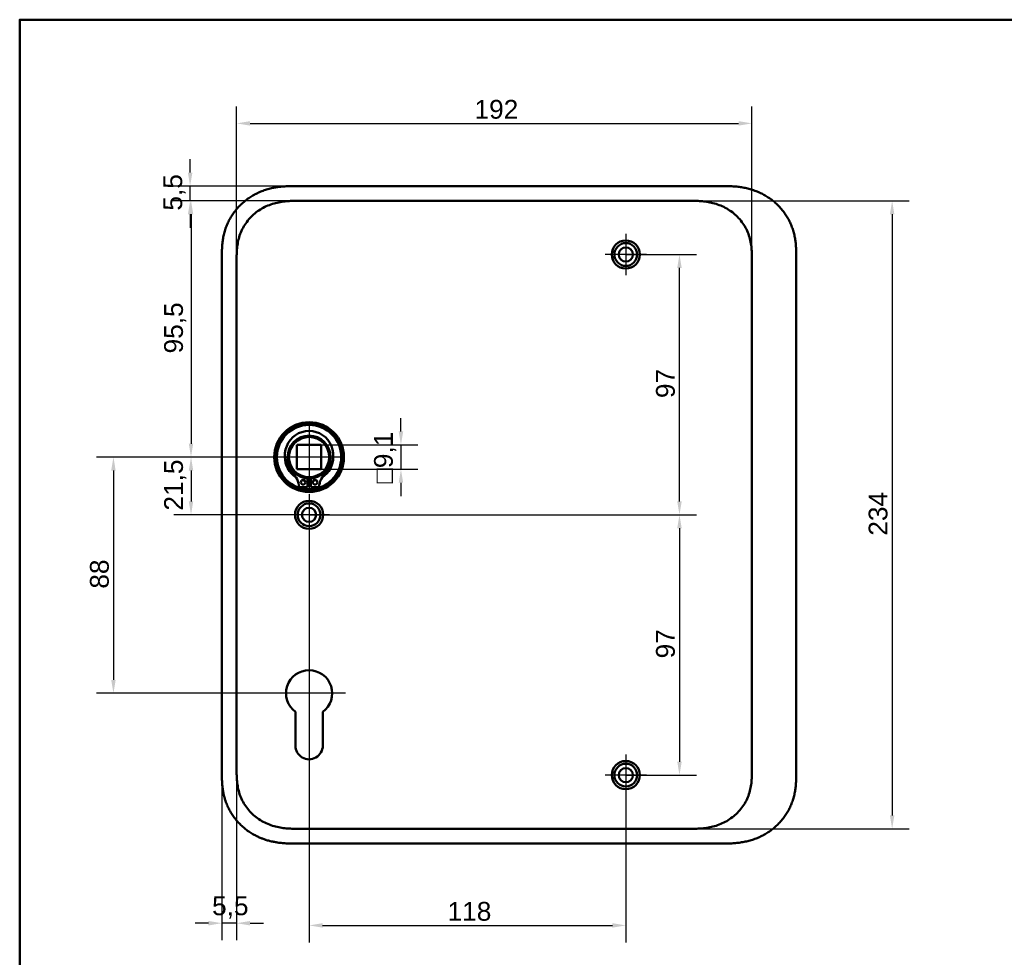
# Model space of a CAD drawing. Header units: millimetres. Extents: x 20 to 833, y 20 to 574.
# Tile 6 of 17: x 20 to 387, y 225 to 574. Entities that reach past the tile are written whole.
import ezdxf

# ---------------------------------------------------------------- set-up
doc = ezdxf.new("R2010")
doc.units = ezdxf.units.MM
doc.header["$LTSCALE"] = 2
for name, color, linetype, lineweight in [('Bemaßungen(DIN)', 7, 'Continuous', 25), ('Mittelpunktmarkierung(DIN)', 7, 'Continuous', 25), ('Sichtbare Kanten(DIN)', 7, 'Continuous', 50), ('Skizziergeometrie(DIN)', 7, 'Continuous', 50)]:
    doc.layers.add(name, color=color, linetype=linetype, lineweight=lineweight)
doc.styles.add('STANDARD-DIN~0', font='arial.ttf')
doc.dimstyles.new('CAD-LAN', dxfattribs={"dimscale": 2, "dimtxt": 3.5, "dimasz": 2.5, "dimexe": 3.175, "dimexo": 0, "dimgap": 0.8, "dimtad": 1, "dimrnd": 1e-08, "dimtxsty": 'STANDARD-DIN~0', "dimcen": 0.09, "dimdle": 10, "dimclrd": 250, "dimclre": 250, "dimclrt": 250, "dimadec": 0, "dimazin": 2, "dimtfac": 1, "dimtmove": 0, "dimatfit": 3, "dimfxl": 1, "dimtolj": 1, "dimtzin": 0, "dimlwd": 25, "dimlwe": 25, "dimarcsym": 0})

# ---------------------------------------------------------------- blocks, each defined once
blk = doc.blocks.new('Ränder Standardrahmen')
at = {"layer": 'Skizziergeometrie(DIN)', "flags": 128}
blk.add_lwpolyline([(10, 10), (10, 287), (410, 287), (410, 10), (10, 10)], dxfattribs=at)
blk = doc.blocks.new('*D8')
at = {"layer": 'Bemaßungen(DIN)', "color": 250, "linetype": 'Continuous', "lineweight": 25, "true_color": 0x3f3f3f, "transparency": 16777216}
for p, q in [((124.37, 506.5), (77.48, 506.5)), ((83.83, 501.5), (83.83, 416)), ((127.83, 411), (77.48, 411))]:
    blk.add_line(p, q, dxfattribs=at)
at = {"layer": 'Bemaßungen(DIN)', "color": 250, "linetype": 'Continuous', "true_color": 0x3f3f3f, "transparency": 16777216}
for points in [[(83, 501.5), (84.66, 501.5), (83.83, 506.5)], [(83, 416), (84.66, 416), (83.83, 411)]]:
    blk.add_solid(points, dxfattribs=at)
at = {"layer": 'Defpoints', "color": 0, "linetype": 'Continuous', "transparency": 16777216}
for p in [(124.37, 506.5), (83.83, 411), (127.83, 411)]:
    blk.add_point(p, dxfattribs=at)
at = {"layer": 'Bemaßungen(DIN)', "color": 250, "linetype": 'Continuous', "lineweight": 25, "true_color": 0x3f3f3f, "transparency": 16777216, "insert": (73.82, 449.63), "char_height": 7, "attachment_point": 1, "rotation": 90, "style": 'STANDARD-DIN~0'}
blk.add_mtext('\\A1;95,5', dxfattribs=at)
blk = doc.blocks.new('*D9')
at = {"layer": 'Bemaßungen(DIN)', "color": 250, "linetype": 'Continuous', "lineweight": 25, "true_color": 0x3f3f3f, "transparency": 16777216}
for p, q in [((127.83, 411), (77.48, 411)), ((83.83, 406), (83.83, 394.5)), ((127.83, 389.5), (77.48, 389.5))]:
    blk.add_line(p, q, dxfattribs=at)
at = {"layer": 'Bemaßungen(DIN)', "color": 250, "linetype": 'Continuous', "true_color": 0x3f3f3f, "transparency": 16777216}
for points in [[(83, 406), (84.66, 406), (83.83, 411)], [(83, 394.5), (84.66, 394.5), (83.83, 389.5)]]:
    blk.add_solid(points, dxfattribs=at)
at = {"layer": 'Defpoints', "color": 0, "linetype": 'Continuous', "transparency": 16777216}
for p in [(127.83, 411), (83.83, 389.5), (127.83, 389.5)]:
    blk.add_point(p, dxfattribs=at)
at = {"layer": 'Bemaßungen(DIN)', "color": 250, "linetype": 'Continuous', "lineweight": 25, "true_color": 0x3f3f3f, "transparency": 16777216, "insert": (73.82, 391.07), "char_height": 7, "attachment_point": 1, "rotation": 90, "style": 'STANDARD-DIN~0'}
blk.add_mtext('\\A1;21,5', dxfattribs=at)
blk = doc.blocks.new('*D10')
at = {"layer": 'Bemaßungen(DIN)', "color": 250, "linetype": 'Continuous', "lineweight": 25, "true_color": 0x3f3f3f, "transparency": 16777216}
for p, q in [((127.83, 411), (48.58, 411)), ((54.93, 406), (54.93, 328)), ((127.83, 323), (48.58, 323))]:
    blk.add_line(p, q, dxfattribs=at)
at = {"layer": 'Bemaßungen(DIN)', "color": 250, "linetype": 'Continuous', "true_color": 0x3f3f3f, "transparency": 16777216}
for points in [[(54.1, 406), (55.76, 406), (54.93, 411)], [(54.1, 328), (55.76, 328), (54.93, 323)]]:
    blk.add_solid(points, dxfattribs=at)
at = {"layer": 'Defpoints', "color": 0, "linetype": 'Continuous', "transparency": 16777216}
for p in [(127.83, 411), (54.93, 323), (127.83, 323)]:
    blk.add_point(p, dxfattribs=at)
at = {"layer": 'Bemaßungen(DIN)', "color": 250, "linetype": 'Continuous', "lineweight": 25, "true_color": 0x3f3f3f, "transparency": 16777216, "insert": (46.18, 361.98), "char_height": 7, "attachment_point": 1, "rotation": 90, "style": 'STANDARD-DIN~0'}
blk.add_mtext('\\A1;88', dxfattribs=at)
blk = doc.blocks.new('*D11')
at = {"layer": 'Bemaßungen(DIN)', "color": 250, "linetype": 'Continuous', "lineweight": 25, "true_color": 0x3f3f3f, "transparency": 16777216}
for p, q in [((83.5, 517), (83.5, 522)), ((123.37, 512), (77.15, 512)), ((83.5, 506.5), (83.5, 512)), ((124.37, 506.5), (77.15, 506.5)), ((83.5, 501.5), (83.5, 496.5))]:
    blk.add_line(p, q, dxfattribs=at)
at = {"layer": 'Bemaßungen(DIN)', "color": 250, "linetype": 'Continuous', "true_color": 0x3f3f3f, "transparency": 16777216}
for points in [[(82.67, 517), (84.34, 517), (83.5, 512)], [(82.67, 501.5), (84.34, 501.5), (83.5, 506.5)]]:
    blk.add_solid(points, dxfattribs=at)
at = {"layer": 'Defpoints', "color": 0, "linetype": 'Continuous', "transparency": 16777216}
for p in [(83.5, 512), (123.37, 512), (124.37, 506.5)]:
    blk.add_point(p, dxfattribs=at)
at = {"layer": 'Bemaßungen(DIN)', "color": 250, "linetype": 'Continuous', "lineweight": 25, "true_color": 0x3f3f3f, "transparency": 16777216, "insert": (73.52, 502.85), "char_height": 7, "attachment_point": 1, "rotation": 90, "style": 'STANDARD-DIN~0'}
blk.add_mtext('\\A1;5,5', dxfattribs=at)
blk = doc.blocks.new('*D12')
at = {"layer": 'Bemaßungen(DIN)', "color": 250, "linetype": 'Continuous', "lineweight": 25, "true_color": 0x3f3f3f, "transparency": 16777216}
for p, q in [((100.83, 484.22), (100.83, 541.71)), ((292.83, 484.22), (292.83, 541.71)), ((105.83, 535.36), (287.83, 535.36))]:
    blk.add_line(p, q, dxfattribs=at)
at = {"layer": 'Bemaßungen(DIN)', "color": 250, "linetype": 'Continuous', "true_color": 0x3f3f3f, "transparency": 16777216}
for points in [[(105.83, 536.2), (105.83, 534.53), (100.83, 535.36)], [(287.83, 536.2), (287.83, 534.53), (292.83, 535.36)]]:
    blk.add_solid(points, dxfattribs=at)
at = {"layer": 'Defpoints', "color": 0, "linetype": 'Continuous', "transparency": 16777216}
for p in [(292.83, 535.36), (100.83, 484.22), (292.83, 484.22)]:
    blk.add_point(p, dxfattribs=at)
at = {"layer": 'Bemaßungen(DIN)', "color": 250, "linetype": 'Continuous', "lineweight": 25, "true_color": 0x3f3f3f, "transparency": 16777216, "insert": (189.46, 544.11), "char_height": 7, "attachment_point": 1, "style": 'STANDARD-DIN~0'}
blk.add_mtext('\\A1;192', dxfattribs=at)
blk = doc.blocks.new('*D13')
at = {"layer": 'Bemaßungen(DIN)', "color": 250, "linetype": 'Continuous', "lineweight": 25, "true_color": 0x3f3f3f, "transparency": 16777216}
for p, q in [((269.29, 506.5), (351.41, 506.5)), ((345.06, 501.5), (345.06, 277.5)), ((269.29, 272.5), (351.41, 272.5))]:
    blk.add_line(p, q, dxfattribs=at)
at = {"layer": 'Bemaßungen(DIN)', "color": 250, "linetype": 'Continuous', "true_color": 0x3f3f3f, "transparency": 16777216}
for points in [[(344.23, 501.5), (345.9, 501.5), (345.06, 506.5)], [(344.23, 277.5), (345.9, 277.5), (345.06, 272.5)]]:
    blk.add_solid(points, dxfattribs=at)
at = {"layer": 'Defpoints', "color": 0, "linetype": 'Continuous', "transparency": 16777216}
for p in [(269.29, 506.5), (269.29, 272.5), (345.06, 272.5)]:
    blk.add_point(p, dxfattribs=at)
at = {"layer": 'Bemaßungen(DIN)', "color": 250, "linetype": 'Continuous', "lineweight": 25, "true_color": 0x3f3f3f, "transparency": 16777216, "insert": (336.31, 381.72), "char_height": 7, "attachment_point": 1, "rotation": 90, "style": 'STANDARD-DIN~0'}
blk.add_mtext('\\A1;234', dxfattribs=at)
blk = doc.blocks.new('*D14')
at = {"layer": 'Bemaßungen(DIN)', "color": 250, "linetype": 'Continuous', "lineweight": 25, "true_color": 0x3f3f3f, "transparency": 16777216}
for p, q in [((245.83, 486.5), (272.18, 486.5)), ((265.83, 394.5), (265.83, 481.5)), ((127.83, 389.5), (272.18, 389.5))]:
    blk.add_line(p, q, dxfattribs=at)
at = {"layer": 'Bemaßungen(DIN)', "color": 250, "linetype": 'Continuous', "true_color": 0x3f3f3f, "transparency": 16777216}
for points in [[(265, 481.5), (266.66, 481.5), (265.83, 486.5)], [(265, 394.5), (266.66, 394.5), (265.83, 389.5)]]:
    blk.add_solid(points, dxfattribs=at)
at = {"layer": 'Defpoints', "color": 0, "linetype": 'Continuous', "transparency": 16777216}
for p in [(245.83, 486.5), (265.83, 486.5), (127.83, 389.5)]:
    blk.add_point(p, dxfattribs=at)
at = {"layer": 'Bemaßungen(DIN)', "color": 250, "linetype": 'Continuous', "lineweight": 25, "true_color": 0x3f3f3f, "transparency": 16777216, "insert": (257.08, 432.99), "char_height": 7, "attachment_point": 1, "rotation": 90, "style": 'STANDARD-DIN~0'}
blk.add_mtext('\\A1;97', dxfattribs=at)
blk = doc.blocks.new('*D15')
at = {"layer": 'Bemaßungen(DIN)', "color": 250, "linetype": 'Continuous', "lineweight": 25, "true_color": 0x3f3f3f, "transparency": 16777216}
for p, q in [((127.83, 389.5), (272.18, 389.5)), ((265.83, 384.5), (265.83, 297.5)), ((245.83, 292.5), (272.18, 292.5))]:
    blk.add_line(p, q, dxfattribs=at)
at = {"layer": 'Bemaßungen(DIN)', "color": 250, "linetype": 'Continuous', "true_color": 0x3f3f3f, "transparency": 16777216}
for points in [[(265, 384.5), (266.66, 384.5), (265.83, 389.5)], [(265, 297.5), (266.66, 297.5), (265.83, 292.5)]]:
    blk.add_solid(points, dxfattribs=at)
at = {"layer": 'Defpoints', "color": 0, "linetype": 'Continuous', "transparency": 16777216}
for p in [(127.83, 389.5), (245.83, 292.5), (265.83, 292.5)]:
    blk.add_point(p, dxfattribs=at)
at = {"layer": 'Bemaßungen(DIN)', "color": 250, "linetype": 'Continuous', "lineweight": 25, "true_color": 0x3f3f3f, "transparency": 16777216, "insert": (257.08, 335.99), "char_height": 7, "attachment_point": 1, "rotation": 90, "style": 'STANDARD-DIN~0'}
blk.add_mtext('\\A1;97', dxfattribs=at)
blk = doc.blocks.new('*D16')
at = {"layer": 'Bemaßungen(DIN)', "color": 250, "linetype": 'Continuous', "lineweight": 25, "true_color": 0x3f3f3f, "transparency": 16777216}
for p, q in [((127.83, 381.85), (127.83, 230.15)), ((245.83, 284.85), (245.83, 230.15)), ((132.83, 236.5), (240.83, 236.5))]:
    blk.add_line(p, q, dxfattribs=at)
at = {"layer": 'Bemaßungen(DIN)', "color": 250, "linetype": 'Continuous', "true_color": 0x3f3f3f, "transparency": 16777216}
for points in [[(132.83, 237.33), (132.83, 235.67), (127.83, 236.5)], [(240.83, 237.33), (240.83, 235.67), (245.83, 236.5)]]:
    blk.add_solid(points, dxfattribs=at)
at = {"layer": 'Defpoints', "color": 0, "linetype": 'Continuous', "transparency": 16777216}
for p in [(127.83, 381.85), (245.83, 284.85), (245.83, 236.5)]:
    blk.add_point(p, dxfattribs=at)
at = {"layer": 'Bemaßungen(DIN)', "color": 250, "linetype": 'Continuous', "lineweight": 25, "true_color": 0x3f3f3f, "transparency": 16777216, "insert": (179.42, 245.25), "char_height": 7, "attachment_point": 1, "style": 'STANDARD-DIN~0'}
blk.add_mtext('\\A1;118', dxfattribs=at)
blk = doc.blocks.new('*D17')
at = {"layer": 'Bemaßungen(DIN)', "color": 250, "linetype": 'Continuous', "lineweight": 25, "true_color": 0x3f3f3f, "transparency": 16777216}
for p, q in [((95.33, 293.79), (95.33, 230.97)), ((100.83, 294.79), (100.83, 230.97)), ((90.33, 237.32), (85.33, 237.32)), ((100.83, 237.32), (95.33, 237.32)), ((105.83, 237.32), (110.83, 237.32))]:
    blk.add_line(p, q, dxfattribs=at)
at = {"layer": 'Bemaßungen(DIN)', "color": 250, "linetype": 'Continuous', "true_color": 0x3f3f3f, "transparency": 16777216}
for points in [[(90.33, 238.15), (90.33, 236.48), (95.33, 237.32)], [(105.83, 238.15), (105.83, 236.48), (100.83, 237.32)]]:
    blk.add_solid(points, dxfattribs=at)
at = {"layer": 'Defpoints', "color": 0, "linetype": 'Continuous', "transparency": 16777216}
for p in [(95.33, 293.79), (100.83, 294.79), (95.33, 237.32)]:
    blk.add_point(p, dxfattribs=at)
at = {"layer": 'Bemaßungen(DIN)', "color": 250, "linetype": 'Continuous', "lineweight": 25, "true_color": 0x3f3f3f, "transparency": 16777216, "insert": (91.68, 247.3), "char_height": 7, "attachment_point": 1, "style": 'STANDARD-DIN~0'}
blk.add_mtext('\\A1;5,5', dxfattribs=at)
blk = doc.blocks.new('*D18')
at = {"layer": 'Bemaßungen(DIN)', "color": 250, "linetype": 'Continuous', "lineweight": 25, "true_color": 0x3f3f3f, "transparency": 16777216}
for p, q in [((162.05, 420.55), (162.05, 425.55)), ((132.38, 415.55), (168.4, 415.55)), ((162.05, 415.55), (162.05, 406.45)), ((132.38, 406.45), (168.4, 406.45)), ((162.05, 401.45), (162.05, 396.45))]:
    blk.add_line(p, q, dxfattribs=at)
at = {"layer": 'Bemaßungen(DIN)', "color": 250, "linetype": 'Continuous', "true_color": 0x3f3f3f, "transparency": 16777216}
for points in [[(161.21, 420.55), (162.88, 420.55), (162.05, 415.55)], [(161.21, 401.45), (162.88, 401.45), (162.05, 406.45)]]:
    blk.add_solid(points, dxfattribs=at)
at = {"layer": 'Defpoints', "color": 0, "linetype": 'Continuous', "transparency": 16777216}
for p in [(132.38, 415.55), (132.38, 406.45), (162.05, 406.45)]:
    blk.add_point(p, dxfattribs=at)
at = {"layer": 'Bemaßungen(DIN)', "color": 250, "linetype": 'Continuous', "lineweight": 25, "true_color": 0x3f3f3f, "transparency": 16777216, "insert": (152.03, 401.23), "char_height": 7, "attachment_point": 1, "rotation": 90, "style": 'STANDARD-DIN~0'}
blk.add_mtext('\\A1;\\fAIGDT|b0|i0;\\H7.0000;o\\fArial|b0|i0;\\H7.0000;9,1', dxfattribs=at)

msp = doc.modelspace()

# ---------------------------------------------------------------- linework, layer by layer
at = {"layer": 'Mittelpunktmarkierung(DIN)', "linetype": 'Continuous'}
for p, q in [((245.829, 494.151), (245.829, 478.851)), ((253.479, 486.501), (238.179, 486.501)), ((127.829, 423.501), (127.829, 398.501)), ((140.329, 411.001), (115.329, 411.001)), ((127.829, 397.151), (127.829, 381.851)), ((135.479, 389.501), (120.179, 389.501)), ((127.829, 336.601), (127.829, 313.001)), ((141.429, 323.001), (114.229, 323.001)), ((245.829, 300.151), (245.829, 284.851)), ((253.479, 292.501), (238.179, 292.501))]:
    msp.add_line(p, q, dxfattribs=at)
at = {"layer": 'Sichtbare Kanten(DIN)'}
for p, q in [((282.29, 512.001), (123.368, 512.001)), ((124.367, 506.501), (124.367, 506.501)), ((124.367, 506.501), (269.29, 506.501)), ((269.291, 506.501), (269.29, 506.501)), ((95.329, 485.217), (95.329, 293.786)), ((309.329, 293.786), (309.329, 485.258)), ((123.279, 406.451), (123.279, 415.551)), ((123.279, 415.551), (132.379, 415.551)), ((132.379, 415.551), (132.379, 406.451)), ((123.279, 406.451), (132.379, 406.451)), ((127.212, 403.025), (127.212, 399.777)), ((128.446, 399.777), (128.446, 403.025)), ((127.212, 399.777), (124.152, 399.777)), ((131.506, 399.777), (128.446, 399.777)), ((122.729, 303.496), (122.772, 316.046)), ((132.909, 316.062), (132.929, 303.487)), ((124.367, 272.501), (269.29, 272.501)), ((269.29, 272.501), (269.29, 272.501)), ((123.368, 267.001), (282.29, 267.001))]:
    msp.add_line(p, q, dxfattribs=at)
for centre, radius in [((245.829, 486.501), 5.25), ((245.829, 486.501), 4.25), ((245.829, 486.501), 2.65), ((127.829, 411.001), 13), ((127.829, 411.001), 12.5), ((127.829, 411.001), 12), ((127.829, 411.001), 8), ((127.829, 411.001), 7.5), ((125.597, 401.627), 0.85), ((130.061, 401.627), 0.85), ((127.829, 389.501), 5.25), ((127.829, 389.501), 4.25), ((127.829, 389.501), 2.65), ((245.829, 292.501), 5.25), ((245.829, 292.501), 4.25), ((245.829, 292.501), 2.65)]:
    msp.add_circle(centre, radius, dxfattribs=at)
for centre, radius, start, end in [((127.829, 411.735), 9.017, 314.1409, 225.8591), ((127.829, 411.001), 9, 178.96905, 237.59019), ((127.829, 411.001), 9, 302.40981, 1.03095), ((115.506, 399.037), 8.678, 4.89181, 45.8591), ((140.152, 399.037), 8.678, 134.1409, 175.10819), ((127.829, 411.001), 9, 253.14516, 260.07473), ((127.829, 411.001), 8.2, 265.6871, 274.3129), ((127.829, 411.001), 9, 266.0711, 273.9289), ((127.829, 411.001), 9, 279.92527, 286.85484), ((127.829, 323.001), 8.6, 306.20625, 233.98041), ((127.829, 303.479), 5.1, 179.80533, 0.09125)]:
    msp.add_arc(centre, radius, start, end, dxfattribs=at)
for points, knots in [([(123.368, 512.001), (122.77, 512.002), (121.719, 512.001), (120.508, 511.976), (119.595, 511.94), (118.985, 511.908), (118.223, 511.853), (117.612, 511.799), (116.848, 511.716), (116.238, 511.636), (115.323, 511.495), (114.412, 511.325), (113.055, 511.012), (111.862, 510.671), (110.395, 510.162), (109.244, 509.688), (107.843, 509.015), (106.754, 508.412), (105.439, 507.579), (104.427, 506.851), (103.22, 505.867), (102.303, 505.023), (101.222, 503.9), (100.414, 502.948), (99.479, 501.699), (98.795, 500.654), (98.024, 499.295), (97.479, 498.171), (96.887, 496.727), (96.487, 495.544), (96.08, 494.041), (95.825, 492.824), (95.614, 491.446), (95.512, 490.526), (95.437, 489.607), (95.399, 488.996), (95.365, 488.233), (95.347, 487.624), (95.335, 486.868), (95.329, 486.114), (95.329, 485.515), (95.329, 485.217)], [-0.99999787, -0.99999787, -0.99999787, -0.99999787, -0.95833168, -0.92708204, -0.9166655, -0.89583241, -0.88541586, -0.86458277, -0.85416622, -0.83333313, -0.82291658, -0.79166695, -0.77083385, -0.72916767, -0.70833458, -0.66666839, -0.6458353, -0.60416912, -0.58333603, -0.54166984, -0.52083675, -0.47917057, -0.45833747, -0.41667129, -0.3958382, -0.35417201, -0.33333892, -0.29167274, -0.27083965, -0.22917346, -0.20834037, -0.16667419, -0.14584109, -0.11459146, -0.10417491, -0.08334182, -0.07292527, -0.05209218, -0.04167563, -0.02084254, -0.00000945, -0.00000945, -0.00000945, -0.00000945]), ([(309.329, 485.3), (309.329, 485.827), (309.328, 486.916), (309.295, 488.303), (309.218, 489.729), (309.115, 490.877), (308.919, 492.316), (308.705, 493.468), (308.357, 494.902), (308.011, 496.041), (307.49, 497.446), (307.003, 498.551), (306.304, 499.901), (305.675, 500.953), (304.804, 502.223), (304.04, 503.199), (303.008, 504.364), (302.122, 505.247), (300.948, 506.283), (299.959, 507.056), (298.666, 507.945), (297.592, 508.594), (296.207, 509.322), (295.069, 509.838), (293.618, 510.399), (292.439, 510.78), (290.949, 511.175), (289.749, 511.427), (288.244, 511.669), (287.041, 511.807), (285.543, 511.922), (284.054, 511.986), (282.876, 511.999), (282.29, 512.001)], [-0.97472618, -0.97472618, -0.97472618, -0.97472618, -0.93604739, -0.89534998, -0.87500127, -0.83430386, -0.81395515, -0.77325774, -0.75290903, -0.71221162, -0.69186291, -0.6511655, -0.6308168, -0.59011938, -0.56977068, -0.52907326, -0.50872456, -0.46802714, -0.44767844, -0.40698102, -0.38663232, -0.3459349, -0.3255862, -0.28488878, -0.26454008, -0.22384266, -0.20349396, -0.16279654, -0.14244784, -0.10175042, -0.08140172, -0.0407043, -0.00000689, -0.00000689, -0.00000689, -0.00000689]), ([(100.829, 484.217), (100.829, 484.845), (100.829, 485.493), (100.841, 486.142), (100.855, 486.865), (100.884, 487.589), (100.939, 488.304), (101, 489.082), (101.09, 489.85), (101.221, 490.612), (101.357, 491.405), (101.536, 492.191), (101.771, 492.981), (102.006, 493.774), (102.296, 494.562), (102.642, 495.328), (102.988, 496.097), (103.391, 496.845), (103.847, 497.562), (104.301, 498.278), (104.808, 498.963), (105.365, 499.611), (105.915, 500.253), (106.516, 500.861), (107.153, 501.422), (107.79, 501.982), (108.46, 502.494), (109.16, 502.959), (109.856, 503.42), (110.581, 503.835), (111.334, 504.204), (112.07, 504.565), (112.833, 504.881), (113.616, 505.152), (114.371, 505.414), (115.146, 505.633), (115.93, 505.81), (116.678, 505.98), (117.435, 506.113), (118.198, 506.213), (118.922, 506.308), (119.652, 506.374), (120.383, 506.418), (121.074, 506.459), (121.766, 506.481), (122.452, 506.491), (123.098, 506.501), (123.74, 506.501), (124.367, 506.501)], [0, 0, 0, 0, 0.2004784, 0.2004784, 0.2004784, 0.4237411, 0.4237411, 0.4237411, 0.6666843, 0.6666843, 0.6666843, 0.9194001, 0.9194001, 0.9194001, 1.1730034, 1.1730034, 1.1730034, 1.4278738, 1.4278738, 1.4278738, 1.6819326, 1.6819326, 1.6819326, 1.9333793, 1.9333793, 1.9333793, 2.1848165, 2.1848165, 2.1848165, 2.4343943, 2.4343943, 2.4343943, 2.6782826, 2.6782826, 2.6782826, 2.9134642, 2.9134642, 2.9134642, 3.137969, 3.137969, 3.137969, 3.3508216, 3.3508216, 3.3508216, 3.5518257, 3.5518257, 3.5518257, 3.7413067, 3.7413067, 3.7413067, 3.7413067]), ([(269.291, 506.501), (269.918, 506.501), (270.559, 506.501), (271.206, 506.491), (271.892, 506.481), (272.584, 506.459), (273.275, 506.418), (274.006, 506.374), (274.736, 506.308), (275.459, 506.213), (276.223, 506.113), (276.98, 505.98), (277.728, 505.81), (278.512, 505.633), (279.286, 505.414), (280.041, 505.152), (280.825, 504.881), (281.587, 504.565), (282.323, 504.204), (283.077, 503.835), (283.802, 503.42), (284.497, 502.959), (285.198, 502.494), (285.868, 501.982), (286.504, 501.422), (287.141, 500.861), (287.743, 500.253), (288.293, 499.611), (288.849, 498.963), (289.356, 498.278), (289.811, 497.562), (290.266, 496.845), (290.669, 496.097), (291.016, 495.328), (291.361, 494.562), (291.651, 493.774), (291.887, 492.981), (292.122, 492.191), (292.3, 491.405), (292.436, 490.612), (292.567, 489.85), (292.658, 489.082), (292.718, 488.304), (292.774, 487.589), (292.802, 486.865), (292.816, 486.142), (292.829, 485.493), (292.829, 484.845), (292.829, 484.217)], [0, 0, 0, 0, 0.1894861, 0.1894861, 0.1894861, 0.3904941, 0.3904941, 0.3904941, 0.6033491, 0.6033491, 0.6033491, 0.8278544, 0.8278544, 0.8278544, 1.0630348, 1.0630348, 1.0630348, 1.3069205, 1.3069205, 1.3069205, 1.5564953, 1.5564953, 1.5564953, 1.8079303, 1.8079303, 1.8079303, 2.0593759, 2.0593759, 2.0593759, 2.3134335, 2.3134335, 2.3134335, 2.5683022, 2.5683022, 2.5683022, 2.8219033, 2.8219033, 2.8219033, 3.0746163, 3.0746163, 3.0746163, 3.3175565, 3.3175565, 3.3175565, 3.5408165, 3.5408165, 3.5408165, 3.7412931, 3.7412931, 3.7412931, 3.7412931]), ([(95.329, 293.786), (95.329, 293.487), (95.329, 292.888), (95.335, 292.135), (95.347, 291.378), (95.365, 290.77), (95.399, 290.007), (95.437, 289.395), (95.512, 288.477), (95.614, 287.557), (95.801, 286.332), (95.984, 285.418), (96.202, 284.511), (96.365, 283.91), (96.591, 283.165), (96.791, 282.573), (97.064, 281.843), (97.301, 281.265), (97.684, 280.41), (98.102, 279.572), (98.795, 278.349), (99.479, 277.303), (100.414, 276.054), (101.222, 275.103), (102.302, 273.98), (103.22, 273.135), (104.428, 272.152), (105.439, 271.424), (106.753, 270.591), (107.843, 269.987), (109.104, 269.382), (109.963, 269.019), (110.835, 268.688), (111.421, 268.485), (112.309, 268.204), (113.206, 267.956), (114.412, 267.678), (115.323, 267.508), (116.238, 267.367), (116.849, 267.287), (117.612, 267.204), (118.223, 267.149), (118.985, 267.095), (119.595, 267.062), (120.508, 267.027), (121.719, 267.002), (122.77, 267.001), (123.368, 267.001)], [-0.99999789, -0.99999789, -0.99999789, -0.99999789, -0.9791648, -0.9583317, -0.94791516, -0.92708206, -0.91666552, -0.89583243, -0.88541588, -0.85416624, -0.83333315, -0.80208351, -0.79166696, -0.77083387, -0.76041733, -0.73958423, -0.72916769, -0.70833459, -0.69791805, -0.66666841, -0.64583532, -0.60416913, -0.58333604, -0.54166985, -0.52083676, -0.47917058, -0.45833749, -0.4166713, -0.39583821, -0.35417202, -0.33333893, -0.30208929, -0.29167275, -0.27083965, -0.26042311, -0.22917347, -0.20834038, -0.17709074, -0.16667419, -0.1458411, -0.13542455, -0.11459146, -0.10417491, -0.08334182, -0.07292528, -0.04167564, -0.00000945, -0.00000945, -0.00000945, -0.00000945]), ([(124.367, 272.501), (123.74, 272.501), (123.098, 272.501), (122.452, 272.511), (121.766, 272.522), (121.073, 272.543), (120.383, 272.585), (119.652, 272.629), (118.922, 272.695), (118.198, 272.79), (117.435, 272.89), (116.678, 273.022), (115.93, 273.192), (115.146, 273.37), (114.371, 273.589), (113.616, 273.85), (112.833, 274.121), (112.07, 274.438), (111.334, 274.799), (110.581, 275.168), (109.856, 275.583), (109.16, 276.044), (108.46, 276.509), (107.79, 277.021), (107.153, 277.581), (106.516, 278.141), (105.915, 278.75), (105.365, 279.392), (104.808, 280.04), (104.301, 280.725), (103.847, 281.44), (103.391, 282.158), (102.988, 282.906), (102.642, 283.675), (102.296, 284.44), (102.006, 285.228), (101.771, 286.021), (101.536, 286.812), (101.357, 287.598), (101.221, 288.391), (101.09, 289.152), (101, 289.921), (100.939, 290.699), (100.884, 291.414), (100.855, 292.138), (100.841, 292.861), (100.829, 293.51), (100.829, 294.158), (100.829, 294.786)], [0, 0, 0, 0, 0.1894834, 0.1894834, 0.1894834, 0.3904881, 0.3904881, 0.3904881, 0.6033414, 0.6033414, 0.6033414, 0.8278466, 0.8278466, 0.8278466, 1.0630283, 1.0630283, 1.0630283, 1.3069161, 1.3069161, 1.3069161, 1.5564929, 1.5564929, 1.5564929, 1.8079285, 1.8079285, 1.8079285, 2.0593731, 2.0593731, 2.0593731, 2.3134297, 2.3134297, 2.3134297, 2.5682979, 2.5682979, 2.5682979, 2.8218991, 2.8218991, 2.8218991, 3.0746122, 3.0746122, 3.0746122, 3.3175525, 3.3175525, 3.3175525, 3.5408138, 3.5408138, 3.5408138, 3.7412926, 3.7412926, 3.7412926, 3.7412926]), ([(292.829, 294.786), (292.829, 294.158), (292.829, 293.51), (292.816, 292.861), (292.802, 292.138), (292.774, 291.414), (292.718, 290.699), (292.658, 289.921), (292.567, 289.152), (292.436, 288.391), (292.3, 287.598), (292.122, 286.812), (291.887, 286.021), (291.651, 285.228), (291.361, 284.44), (291.016, 283.675), (290.669, 282.906), (290.266, 282.158), (289.811, 281.44), (289.356, 280.725), (288.849, 280.04), (288.293, 279.392), (287.743, 278.75), (287.141, 278.141), (286.504, 277.581), (285.868, 277.021), (285.198, 276.509), (284.497, 276.044), (283.802, 275.583), (283.076, 275.167), (282.323, 274.798), (281.587, 274.438), (280.824, 274.121), (280.041, 273.85), (279.286, 273.589), (278.512, 273.37), (277.728, 273.192), (276.979, 273.022), (276.223, 272.89), (275.459, 272.79), (274.736, 272.695), (274.006, 272.629), (273.275, 272.585), (272.584, 272.543), (271.892, 272.522), (271.206, 272.511), (270.559, 272.501), (269.918, 272.501), (269.29, 272.501)], [0, 0, 0, 0, 0.20048, 0.20048, 0.20048, 0.4237428, 0.4237428, 0.4237428, 0.6666848, 0.6666848, 0.6666848, 0.9193992, 0.9193992, 0.9193992, 1.173002, 1.173002, 1.173002, 1.4278722, 1.4278722, 1.4278722, 1.6819311, 1.6819311, 1.6819311, 1.933378, 1.933378, 1.933378, 2.1848149, 2.1848149, 2.1848149, 2.4343919, 2.4343919, 2.4343919, 2.6782792, 2.6782792, 2.6782792, 2.9134601, 2.9134601, 2.9134601, 3.1379646, 3.1379646, 3.1379646, 3.3508174, 3.3508174, 3.3508174, 3.5518222, 3.5518222, 3.5518222, 3.7413044, 3.7413044, 3.7413044, 3.7413044]), ([(282.29, 267.001), (282.876, 267.004), (284.054, 267.017), (285.543, 267.081), (287.041, 267.196), (288.244, 267.334), (289.749, 267.576), (290.949, 267.828), (292.439, 268.223), (293.618, 268.604), (295.069, 269.165), (296.207, 269.681), (297.592, 270.409), (298.666, 271.058), (299.959, 271.947), (300.948, 272.72), (302.122, 273.756), (303.008, 274.639), (304.04, 275.803), (304.803, 276.78), (305.675, 278.05), (306.304, 279.101), (307.003, 280.452), (307.49, 281.557), (308.011, 282.962), (308.357, 284.101), (308.705, 285.534), (308.919, 286.686), (309.115, 288.126), (309.218, 289.274), (309.295, 290.7), (309.328, 292.115), (309.329, 293.231), (309.329, 293.786)], [-0.99998994, -0.99998994, -0.99998994, -0.99998994, -0.9592928, -0.91859565, -0.89824708, -0.85754993, -0.83720136, -0.79650421, -0.77615564, -0.73545849, -0.71510992, -0.67441277, -0.6540642, -0.61336705, -0.59301848, -0.55232133, -0.53197276, -0.49127561, -0.47092704, -0.43022989, -0.40988132, -0.36918417, -0.3488356, -0.30813845, -0.28778988, -0.24709273, -0.22674416, -0.18604701, -0.16569844, -0.12500129, -0.10465272, -0.06395557, -0.02325842, -0.02325842, -0.02325842, -0.02325842])]:
    msp.add_open_spline(points, degree=3, knots=knots, dxfattribs=at)
for points in [[(100.829, 294.786), (100.829, 389.501), (100.829, 484.217)], [(292.829, 484.217), (292.829, 389.501), (292.829, 294.786)]]:
    msp.add_open_spline(points, degree=2, dxfattribs=at)

# ---------------------------------------------------------------- block references
at = {"xscale": 2, "yscale": 2, "zscale": 2}
msp.add_blockref('Ränder Standardrahmen', (0, 0), dxfattribs=at)

# ---------------------------------------------------------------- dimensions: what is measured, and where the dimension line sits
at = {"layer": 'Bemaßungen(DIN)', "color": 250, "linetype": 'Continuous', "lineweight": 25, "true_color": 0x3f3f3f}
for base, p1, p2, angle, override, picture, middle in [((292.829, 535.364), (100.829, 484.217), (292.829, 484.217), 180, {"dimgap": 0.8, "dimdec": 2, "dimtol": 0, "dimlim": 0, "dimtp": 0, "dimtm": 0, "dimtdec": 2, "dimtofl": 0, "dimatfit": 1}, '*D12', (196.829, 535.364)), ((83.503, 512.001), (124.367, 506.501), (123.368, 512.001), 90, {"dimgap": 0.8, "dimdec": 2, "dimtol": 0, "dimlim": 0, "dimtp": 0, "dimtm": 0, "dimtdec": 2, "dimtofl": 1, "dimatfit": 1}, '*D11', (83.503, 509.251)), ((83.829, 411.001), (124.367, 506.501), (127.829, 411.001), 90, {"dimgap": 0.8, "dimdec": 2, "dimtol": 0, "dimlim": 0, "dimtp": 0, "dimtm": 0, "dimtdec": 2, "dimtofl": 0, "dimatfit": 1}, '*D8', (83.829, 458.751)), ((345.064, 272.501), (269.29, 506.501), (269.29, 272.501), 90, {"dimgap": 0.8, "dimdec": 2, "dimtol": 0, "dimlim": 0, "dimtp": 0, "dimtm": 0, "dimtdec": 2, "dimtofl": 0, "dimatfit": 1}, '*D13', (345.064, 389.501)), ((265.829, 486.501), (127.829, 389.501), (245.829, 486.501), 90, {"dimgap": 0.8, "dimdec": 2, "dimtol": 0, "dimlim": 0, "dimtp": 0, "dimtm": 0, "dimtdec": 2, "dimtofl": 0, "dimatfit": 1}, '*D14', (265.829, 438.001)), ((54.929, 323.001), (127.829, 411.001), (127.829, 323.001), 90, {"dimgap": 0.8, "dimdec": 2, "dimtol": 0, "dimlim": 0, "dimtp": 0, "dimtm": 0, "dimtdec": 2, "dimtofl": 0, "dimatfit": 1}, '*D10', (54.929, 367.001)), ((83.829, 389.501), (127.829, 411.001), (127.829, 389.501), 90, {"dimgap": 0.8, "dimdec": 2, "dimtol": 0, "dimlim": 0, "dimtp": 0, "dimtm": 0, "dimtdec": 2, "dimtofl": 0, "dimatfit": 1}, '*D9', (83.829, 400.251)), ((265.829, 292.501), (127.829, 389.501), (245.829, 292.501), 90, {"dimgap": 0.8, "dimdec": 2, "dimtol": 0, "dimlim": 0, "dimtp": 0, "dimtm": 0, "dimtdec": 2, "dimtofl": 0, "dimatfit": 1}, '*D15', (265.829, 341.001)), ((245.829, 236.501), (127.829, 381.851), (245.829, 284.851), 180, {"dimgap": 0.8, "dimdec": 2, "dimtol": 0, "dimlim": 0, "dimtp": 0, "dimtm": 0, "dimtdec": 2, "dimtofl": 0, "dimatfit": 1}, '*D16', (186.829, 236.501)), ((95.329, 237.315), (100.829, 294.786), (95.329, 293.786), 180, {"dimgap": 0.8, "dimdec": 2, "dimtol": 0, "dimlim": 0, "dimtp": 0, "dimtm": 0, "dimtdec": 2, "dimtofl": 1, "dimatfit": 1}, '*D17', (98.079, 237.315))]:
    dim = msp.add_linear_dim(base=base, p1=p1, p2=p2, angle=angle, dimstyle='CAD-LAN', override=override, dxfattribs=at)
    dim.commit()
    dim.dimension.update_dxf_attribs({"geometry": picture, "text_midpoint": middle, "dimtype": 160})
dim = msp.add_linear_dim(base=(162.048, 406.451), p1=(132.379, 415.551), p2=(132.379, 406.451), angle=90, text='\\fAIGDT|b0|i0;\\H7.0000;o\\fArial|b0|i0;\\H7.0000;<>', dimstyle='CAD-LAN', override={"dimgap": 0.8, "dimdec": 2, "dimtol": 0, "dimlim": 0, "dimtp": 0, "dimtm": 0, "dimtdec": 2, "dimtofl": 1, "dimatfit": 1}, dxfattribs=at)
dim.commit()
dim.dimension.update_dxf_attribs({"geometry": '*D18', "text_midpoint": (162.048, 411.001), "dimtype": 160})

doc.saveas('drawing.dxf')
